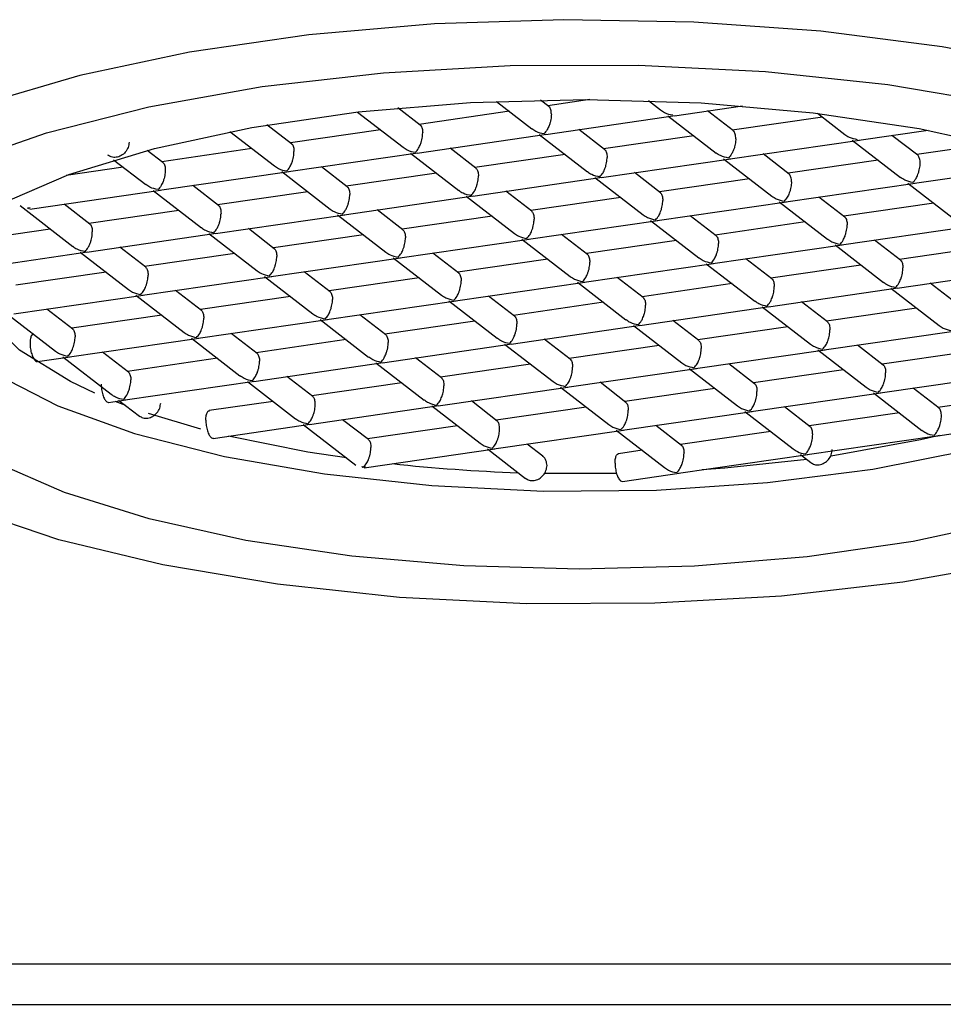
# Model space of a CAD drawing. Header units: millimetres. Extents: x 3631 to 3930, y 1842 to 1907.
# Tile 3 of 7: x 3730 to 3744, y 1852 to 1866. Entities that reach past the tile are written whole.
import ezdxf

# ---------------------------------------------------------------- set-up
doc = ezdxf.new("R2010")
doc.units = ezdxf.units.MM
doc.layers.add('SANINDUSA', color=3, linetype='Continuous')

msp = doc.modelspace()

# ---------------------------------------------------------------- linework, layer by layer
at = {"layer": 'SANINDUSA'}
for p, q in [((3737.183, 1864.868), (3737.686, 1864.478)), ((3737.931, 1864.795), (3737.812, 1864.887)), ((3738.514, 1864.893), (3737.916, 1864.806)), ((3739.349, 1864.878), (3739.521, 1864.745)), ((3735.2, 1864.716), (3735.851, 1864.212)), ((3736.095, 1864.529), (3735.777, 1864.775)), ((3737.366, 1864.726), (3736.081, 1864.54)), ((3739.72, 1864.663), (3740.692, 1864.805)), ((3740.561, 1864.446), (3740.191, 1864.732)), ((3741.759, 1864.699), (3742.151, 1864.396)), ((3737.884, 1864.397), (3739.73, 1864.665)), ((3739.627, 1864.663), (3740.316, 1864.13)), ((3741.831, 1864.644), (3740.546, 1864.457)), ((3733.379, 1864.438), (3734.015, 1863.946)), ((3734.26, 1864.262), (3733.908, 1864.534)), ((3735.53, 1864.46), (3734.245, 1864.274)), ((3738.725, 1864.18), (3738.356, 1864.466)), ((3742.35, 1864.315), (3743.337, 1864.458)), ((3736.049, 1864.131), (3737.895, 1864.399)), ((3737.791, 1864.397), (3738.481, 1863.864)), ((3739.996, 1864.378), (3738.711, 1864.191)), ((3740.514, 1864.049), (3742.36, 1864.316)), ((3742.257, 1864.315), (3742.946, 1863.781)), ((3743.191, 1864.098), (3742.821, 1864.383)), ((3732.425, 1863.996), (3732.201, 1864.169)), ((3733.695, 1864.194), (3732.41, 1864.007)), ((3734.214, 1863.865), (3736.059, 1864.133)), ((3736.89, 1863.914), (3736.521, 1864.199)), ((3744.244, 1864.264), (3743.176, 1864.109)), ((3731.722, 1864.034), (3732.18, 1863.68)), ((3735.956, 1864.131), (3736.645, 1863.597)), ((3738.16, 1864.111), (3736.876, 1863.925)), ((3738.679, 1863.782), (3740.525, 1864.05)), ((3740.421, 1864.048), (3741.111, 1863.515)), ((3741.355, 1863.831), (3740.986, 1864.117)), ((3742.626, 1864.029), (3741.341, 1863.843)), ((3731.86, 1863.927), (3731.046, 1863.809)), ((3732.378, 1863.599), (3734.224, 1863.866)), ((3734.12, 1863.865), (3734.81, 1863.331)), ((3735.055, 1863.648), (3734.685, 1863.933)), ((3739.52, 1863.565), (3739.151, 1863.851)), ((3743.144, 1863.7), (3744.99, 1863.968)), ((3736.325, 1863.845), (3735.04, 1863.659)), ((3736.844, 1863.516), (3738.689, 1863.784)), ((3738.586, 1863.782), (3739.275, 1863.249)), ((3740.79, 1863.763), (3739.506, 1863.576)), ((3730.525, 1863.33), (3732.389, 1863.6)), ((3732.285, 1863.598), (3732.975, 1863.065)), ((3733.219, 1863.381), (3732.85, 1863.667)), ((3734.49, 1863.579), (3733.205, 1863.392)), ((3737.685, 1863.299), (3737.315, 1863.585)), ((3741.309, 1863.434), (3743.155, 1863.701)), ((3743.051, 1863.7), (3743.741, 1863.166)), ((3735.008, 1863.25), (3736.854, 1863.518)), ((3736.75, 1863.516), (3737.44, 1862.982)), ((3738.955, 1863.496), (3737.67, 1863.31)), ((3739.474, 1863.168), (3741.32, 1863.435)), ((3741.216, 1863.434), (3741.905, 1862.9)), ((3742.15, 1863.217), (3741.781, 1863.502)), ((3730.387, 1863.381), (3731.139, 1862.799)), ((3730.492, 1863.347), (3730.53, 1863.353)), ((3730.509, 1863.334), (3730.492, 1863.347)), ((3730.492, 1863.347), (3730.52, 1863.343)), ((3731.384, 1863.115), (3731.015, 1863.401)), ((3732.654, 1863.313), (3731.37, 1863.126)), ((3735.849, 1863.033), (3735.48, 1863.318)), ((3743.42, 1863.414), (3742.136, 1863.228)), ((3733.173, 1862.984), (3735.019, 1863.251)), ((3734.915, 1863.25), (3735.605, 1862.716)), ((3737.12, 1863.23), (3735.835, 1863.044)), ((3737.638, 1862.901), (3739.484, 1863.169)), ((3739.381, 1863.167), (3740.07, 1862.634)), ((3740.315, 1862.95), (3739.945, 1863.236)), ((3741.585, 1863.148), (3740.3, 1862.961)), ((3730.819, 1863.046), (3729.906, 1862.914)), ((3734.014, 1862.766), (3733.645, 1863.052)), ((3742.104, 1862.819), (3743.95, 1863.087)), ((3731.338, 1862.717), (3733.183, 1862.985)), ((3733.08, 1862.983), (3733.769, 1862.45)), ((3735.284, 1862.964), (3734, 1862.778)), ((3735.803, 1862.635), (3737.649, 1862.903)), ((3737.545, 1862.901), (3738.235, 1862.368)), ((3738.479, 1862.684), (3738.11, 1862.97)), ((3739.75, 1862.882), (3738.465, 1862.695)), ((3742.945, 1862.602), (3742.576, 1862.887)), ((3732.179, 1862.5), (3731.809, 1862.786)), ((3740.269, 1862.553), (3742.114, 1862.82)), ((3742.011, 1862.819), (3742.7, 1862.285)), ((3744.215, 1862.799), (3742.93, 1862.613)), ((3729.964, 1862.518), (3731.348, 1862.719)), ((3731.244, 1862.717), (3731.934, 1862.184)), ((3733.449, 1862.698), (3732.164, 1862.511)), ((3733.968, 1862.369), (3735.814, 1862.637)), ((3735.71, 1862.635), (3736.399, 1862.101)), ((3736.644, 1862.418), (3736.275, 1862.703)), ((3737.914, 1862.615), (3736.63, 1862.429)), ((3741.109, 1862.335), (3740.74, 1862.621)), ((3738.433, 1862.286), (3740.279, 1862.554)), ((3740.175, 1862.552), (3740.865, 1862.019)), ((3742.38, 1862.533), (3741.095, 1862.347)), ((3742.899, 1862.204), (3744.744, 1862.472)), ((3731.614, 1862.432), (3730.329, 1862.245)), ((3732.132, 1862.103), (3733.978, 1862.37)), ((3733.874, 1862.369), (3734.564, 1861.835)), ((3734.809, 1862.152), (3734.439, 1862.437)), ((3736.079, 1862.349), (3734.794, 1862.163)), ((3739.274, 1862.069), (3738.905, 1862.355)), ((3732.973, 1861.885), (3732.604, 1862.171)), ((3736.598, 1862.02), (3738.444, 1862.288)), ((3738.34, 1862.286), (3739.029, 1861.753)), ((3740.544, 1862.267), (3739.26, 1862.08)), ((3741.063, 1861.938), (3742.909, 1862.206)), ((3742.805, 1862.204), (3743.495, 1861.67)), ((3743.739, 1861.987), (3743.37, 1862.272)), ((3730.297, 1861.836), (3732.143, 1862.104)), ((3732.039, 1862.102), (3732.729, 1861.569)), ((3734.244, 1862.083), (3732.959, 1861.897)), ((3737.439, 1861.803), (3737.07, 1862.089)), ((3731.138, 1861.619), (3730.769, 1861.905)), ((3734.763, 1861.754), (3736.608, 1862.022)), ((3736.505, 1862.02), (3737.194, 1861.487)), ((3738.709, 1862.001), (3737.424, 1861.814)), ((3739.228, 1861.672), (3741.074, 1861.939)), ((3740.97, 1861.938), (3741.659, 1861.404)), ((3741.904, 1861.721), (3741.535, 1862.006)), ((3743.175, 1861.918), (3741.89, 1861.732)), ((3730.204, 1861.836), (3730.893, 1861.303)), ((3732.408, 1861.817), (3731.124, 1861.63)), ((3732.927, 1861.488), (3734.773, 1861.755)), ((3734.669, 1861.754), (3735.359, 1861.22)), ((3735.603, 1861.537), (3735.234, 1861.822)), ((3736.874, 1861.734), (3735.589, 1861.548)), ((3737.393, 1861.405), (3739.238, 1861.673)), ((3739.135, 1861.671), (3739.824, 1861.138)), ((3740.069, 1861.454), (3739.7, 1861.74)), ((3741.339, 1861.652), (3740.054, 1861.466)), ((3731.092, 1861.222), (3732.938, 1861.489)), ((3732.834, 1861.488), (3733.523, 1860.954)), ((3733.768, 1861.271), (3733.399, 1861.556)), ((3735.038, 1861.468), (3733.754, 1861.282)), ((3738.233, 1861.188), (3737.864, 1861.474)), ((3741.858, 1861.323), (3743.704, 1861.591)), ((3735.557, 1861.139), (3737.403, 1861.407)), ((3737.299, 1861.405), (3737.989, 1860.872)), ((3739.504, 1861.386), (3738.219, 1861.199)), ((3740.023, 1861.057), (3741.868, 1861.324)), ((3741.765, 1861.323), (3742.454, 1860.789)), ((3742.699, 1861.106), (3742.33, 1861.391)), ((3730.635, 1861.155), (3731.102, 1861.223)), ((3730.999, 1861.221), (3731.688, 1860.688)), ((3731.933, 1861.004), (3731.564, 1861.29)), ((3733.203, 1861.202), (3731.918, 1861.015)), ((3736.398, 1860.922), (3736.029, 1861.208)), ((3743.969, 1861.303), (3742.684, 1861.117)), ((3733.722, 1860.873), (3735.568, 1861.141)), ((3735.464, 1861.139), (3736.153, 1860.605)), ((3737.669, 1861.119), (3736.384, 1860.933)), ((3738.187, 1860.79), (3740.033, 1861.058)), ((3739.929, 1861.057), (3740.619, 1860.523)), ((3740.863, 1860.839), (3740.494, 1861.125)), ((3734.563, 1860.656), (3734.194, 1860.941)), ((3742.134, 1861.037), (3740.849, 1860.851)), ((3742.653, 1860.708), (3744.498, 1860.976)), ((3731.887, 1860.607), (3733.732, 1860.874)), ((3733.629, 1860.873), (3734.318, 1860.339)), ((3735.833, 1860.853), (3734.548, 1860.667)), ((3736.352, 1860.524), (3738.198, 1860.792)), ((3738.094, 1860.79), (3738.783, 1860.257)), ((3739.028, 1860.573), (3738.659, 1860.859)), ((3740.299, 1860.771), (3739.014, 1860.584)), ((3743.494, 1860.491), (3743.124, 1860.777)), ((3740.817, 1860.442), (3742.663, 1860.71)), ((3742.559, 1860.708), (3743.249, 1860.174)), ((3731.649, 1860.572), (3731.897, 1860.608)), ((3731.894, 1860.529), (3731.744, 1860.586)), ((3731.793, 1860.606), (3732.089, 1860.378)), ((3733.998, 1860.587), (3733.085, 1860.455)), ((3734.517, 1860.258), (3736.362, 1860.526)), ((3736.259, 1860.524), (3736.948, 1859.991)), ((3737.193, 1860.307), (3736.824, 1860.593)), ((3738.463, 1860.505), (3737.178, 1860.318)), ((3741.658, 1860.225), (3741.289, 1860.51)), ((3744.199, 1860.606), (3743.479, 1860.502)), ((3732.964, 1860.191), (3732.221, 1860.413)), ((3738.982, 1860.176), (3740.828, 1860.443)), ((3740.724, 1860.442), (3741.413, 1859.908)), ((3742.929, 1860.422), (3741.644, 1860.236)), ((3733.142, 1860.059), (3734.527, 1860.26)), ((3734.423, 1860.258), (3735.176, 1859.676)), ((3735.357, 1860.041), (3734.988, 1860.326)), ((3736.628, 1860.238), (3735.343, 1860.052)), ((3739.823, 1859.958), (3739.454, 1860.244)), ((3743.447, 1860.093), (3744.256, 1860.211)), ((3737.147, 1859.909), (3738.992, 1860.177)), ((3738.889, 1860.175), (3739.578, 1859.642)), ((3741.093, 1860.156), (3739.808, 1859.97)), ((3741.612, 1859.827), (3743.458, 1860.095)), ((3737.843, 1859.804), (3737.618, 1859.978)), ((3735.293, 1859.64), (3737.157, 1859.911)), ((3737.053, 1859.909), (3737.598, 1859.488)), ((3739.258, 1859.89), (3738.921, 1859.841)), ((3739.777, 1859.561), (3741.622, 1859.829)), ((3741.519, 1859.827), (3741.666, 1859.713)), ((3735.26, 1859.658), (3735.288, 1859.653)), ((3735.277, 1859.645), (3735.26, 1859.658)), ((3735.288, 1859.653), (3735.277, 1859.645)), ((3735.315, 1859.651), (3735.277, 1859.645)), ((3738.894, 1859.558), (3737.876, 1859.559)), ((3738.978, 1859.445), (3739.787, 1859.562)), ((3727.932, 1852.562), (3748.887, 1852.562)), ((3728.932, 1851.984), (3747.887, 1851.984))]:
    msp.add_line(p, q, dxfattribs=at)
at = {"layer": 'SANINDUSA', "flags": 128}
for points in [[(3746.598, 1864.953), (3745.15, 1865.34), (3743.54, 1865.648), (3741.809, 1865.869), (3739.996, 1865.999), (3738.145, 1866.033), (3736.3, 1865.972), (3734.506, 1865.815), (3732.805, 1865.569), (3731.238, 1865.237), (3729.842, 1864.829), (3728.65, 1864.353), (3727.691, 1863.822), (3726.988, 1863.247), (3726.558, 1862.643), (3726.41, 1862.024)], [(3726.983, 1861.11), (3726.922, 1861.723), (3727.153, 1862.331), (3727.669, 1862.92), (3728.457, 1863.473), (3729.497, 1863.978), (3730.764, 1864.421), (3732.223, 1864.791), (3733.84, 1865.078), (3735.573, 1865.276), (3737.377, 1865.38), (3739.208, 1865.386), (3741.018, 1865.295), (3742.762, 1865.109), (3744.396, 1864.832), (3745.878, 1864.472), (3747.171, 1864.038)], [(3729.233, 1860.212), (3728.704, 1860.736), (3728.44, 1861.282), (3728.448, 1861.835), (3728.727, 1862.381), (3729.271, 1862.903), (3730.064, 1863.389), (3731.085, 1863.824), (3732.305, 1864.196), (3733.692, 1864.497), (3735.208, 1864.717), (3736.81, 1864.85), (3738.457, 1864.893), (3740.102, 1864.845), (3741.701, 1864.706), (3743.211, 1864.482), (3744.589, 1864.177)], [(3731.456, 1860.706), (3731.106, 1860.871), (3730.38, 1861.32), (3729.898, 1861.805), (3729.675, 1862.311), (3729.717, 1862.821), (3730.024, 1863.322), (3730.106, 1863.41)], [(3728.915, 1862.595), (3728.911, 1862.536), (3729.022, 1861.997), (3729.403, 1861.473), (3730.043, 1860.977), (3730.924, 1860.525), (3732.021, 1860.13), (3733.301, 1859.802), (3734.728, 1859.551), (3736.261, 1859.385), (3737.855, 1859.308), (3739.466, 1859.322), (3741.047, 1859.428), (3742.551, 1859.621), (3743.936, 1859.897), (3745.163, 1860.247), (3746.195, 1860.661), (3747.003, 1861.128), (3747.564, 1861.634), (3747.861, 1862.165), (3747.904, 1862.595)], [(3749.837, 1861.976), (3749.897, 1861.363), (3749.666, 1860.755), (3749.15, 1860.166), (3748.362, 1859.613), (3747.322, 1859.108), (3746.056, 1858.665), (3744.596, 1858.295), (3742.979, 1858.007), (3741.247, 1857.809), (3739.442, 1857.706), (3737.612, 1857.7), (3735.801, 1857.791), (3734.057, 1857.977), (3732.423, 1858.253), (3730.941, 1858.613), (3729.648, 1859.047)], [(3744.514, 1858.889), (3743.127, 1858.589), (3741.612, 1858.369), (3740.009, 1858.236), (3738.362, 1858.193), (3736.717, 1858.241), (3735.118, 1858.38), (3733.609, 1858.604), (3732.23, 1858.909), (3731.02, 1859.286), (3730.012, 1859.724), (3729.233, 1860.212)], [(3735.041, 1859.78), (3734.493, 1859.864), (3733.362, 1860.091)], [(3743.5, 1860.101), (3743.228, 1860.038), (3741.955, 1859.805)], [(3741.609, 1859.757), (3740.439, 1859.634), (3740.117, 1859.61)]]:
    msp.add_lwpolyline(points, dxfattribs=at)
at = {"layer": 'SANINDUSA'}
msp.add_arc((3738.343, 1884.11), 24.555, 263.8043, 268.0124, dxfattribs=at)
for points, knots in [([(3737.965, 1864.684), (3737.965, 1864.696), (3737.964, 1864.719), (3737.958, 1864.75), (3737.948, 1864.774), (3737.938, 1864.79), (3737.931, 1864.793), (3737.93, 1864.794)], [0, 0, 0, 0, 0.205134, 0.423423, 0.661007, 0.922646, 1, 1, 1, 1]), ([(3739.522, 1864.746), (3739.541, 1864.732), (3739.594, 1864.694), (3739.657, 1864.682), (3739.696, 1864.674)], [0, 0, 0, 0, 0.361155, 1, 1, 1, 1]), ([(3737.965, 1864.684), (3737.965, 1864.672), (3737.964, 1864.647), (3737.957, 1864.606), (3737.948, 1864.564), (3737.931, 1864.514), (3737.901, 1864.452), (3737.876, 1864.424), (3737.861, 1864.407)], [0, 0, 0, 0, 0.099244, 0.204857, 0.319815, 0.446433, 0.670271, 1, 1, 1, 1]), ([(3736.026, 1864.141), (3736.041, 1864.158), (3736.068, 1864.186), (3736.096, 1864.247), (3736.113, 1864.298), (3736.123, 1864.34), (3736.129, 1864.38), (3736.129, 1864.406), (3736.13, 1864.418)], [0, 0, 0, 0, 0.3296947, 0.5535729, 0.6801642, 0.7951165, 0.9007389, 1, 1, 1, 1]), ([(3736.094, 1864.527), (3736.096, 1864.527), (3736.103, 1864.524), (3736.112, 1864.508), (3736.122, 1864.484), (3736.128, 1864.453), (3736.129, 1864.429), (3736.13, 1864.418)], [0, 0, 0, 0, 0.076581, 0.338463, 0.576221, 0.794681, 1, 1, 1, 1]), ([(3737.687, 1864.48), (3737.706, 1864.466), (3737.759, 1864.428), (3737.821, 1864.415), (3737.861, 1864.407)], [0, 0, 0, 0, 0.361157, 1, 1, 1, 1]), ([(3740.595, 1864.335), (3740.595, 1864.347), (3740.594, 1864.371), (3740.588, 1864.401), (3740.578, 1864.426), (3740.568, 1864.442), (3740.561, 1864.444), (3740.56, 1864.445)], [0, 0, 0, 0, 0.205134, 0.423421, 0.660973, 0.922646, 1, 1, 1, 1]), ([(3731.942, 1864.285), (3731.94, 1864.26), (3731.934, 1864.21), (3731.892, 1864.141), (3731.831, 1864.09), (3731.759, 1864.065), (3731.689, 1864.068), (3731.654, 1864.091), (3731.637, 1864.102)], [0, 0, 0, 0, 0.170653, 0.341306, 0.511954, 0.682607, 0.853257, 1, 1, 1, 1]), ([(3740.595, 1864.335), (3740.595, 1864.323), (3740.594, 1864.298), (3740.588, 1864.257), (3740.578, 1864.215), (3740.562, 1864.165), (3740.531, 1864.104), (3740.506, 1864.076), (3740.491, 1864.059)], [0, 0, 0, 0, 0.099243, 0.204856, 0.319812, 0.446421, 0.670257, 1, 1, 1, 1]), ([(3742.152, 1864.397), (3742.171, 1864.384), (3742.225, 1864.345), (3742.287, 1864.333), (3742.326, 1864.325)], [0, 0, 0, 0, 0.361151, 1, 1, 1, 1]), ([(3734.19, 1863.875), (3734.206, 1863.892), (3734.233, 1863.919), (3734.261, 1863.981), (3734.277, 1864.032), (3734.287, 1864.073), (3734.293, 1864.114), (3734.294, 1864.139), (3734.294, 1864.152)], [0, 0, 0, 0, 0.329693, 0.553572, 0.680164, 0.795116, 0.900736, 1, 1, 1, 1]), ([(3734.259, 1864.261), (3734.261, 1864.26), (3734.268, 1864.258), (3734.277, 1864.242), (3734.287, 1864.218), (3734.293, 1864.187), (3734.294, 1864.163), (3734.294, 1864.152)], [0, 0, 0, 0, 0.0765814, 0.3384634, 0.5762189, 0.7946856, 1, 1, 1, 1]), ([(3735.851, 1864.213), (3735.871, 1864.2), (3735.924, 1864.162), (3735.986, 1864.149), (3736.026, 1864.141)], [0, 0, 0, 0, 0.361155, 1, 1, 1, 1]), ([(3738.724, 1864.179), (3738.726, 1864.178), (3738.733, 1864.176), (3738.742, 1864.16), (3738.752, 1864.135), (3738.758, 1864.105), (3738.759, 1864.081), (3738.76, 1864.069)], [0, 0, 0, 0, 0.076583, 0.338437, 0.57623, 0.794698, 1, 1, 1, 1]), ([(3740.491, 1864.059), (3740.452, 1864.067), (3740.39, 1864.08), (3740.336, 1864.118), (3740.317, 1864.131)], [0, 0, 0, 0, 0.6382708, 1, 1, 1, 1]), ([(3732.424, 1863.995), (3732.425, 1863.994), (3732.432, 1863.992), (3732.442, 1863.976), (3732.452, 1863.951), (3732.458, 1863.921), (3732.459, 1863.897), (3732.459, 1863.885)], [0, 0, 0, 0, 0.076583, 0.338469, 0.576232, 0.794699, 1, 1, 1, 1]), ([(3738.656, 1863.793), (3738.671, 1863.809), (3738.698, 1863.837), (3738.726, 1863.899), (3738.743, 1863.949), (3738.753, 1863.991), (3738.759, 1864.032), (3738.759, 1864.057), (3738.76, 1864.069)], [0, 0, 0, 0, 0.32969, 0.553566, 0.680165, 0.795112, 0.900733, 1, 1, 1, 1]), ([(3743.225, 1863.987), (3743.225, 1863.998), (3743.224, 1864.022), (3743.218, 1864.053), (3743.208, 1864.077), (3743.198, 1864.093), (3743.192, 1864.096), (3743.19, 1864.096)], [0, 0, 0, 0, 0.205127, 0.423406, 0.660981, 0.922646, 1, 1, 1, 1]), ([(3732.459, 1863.885), (3732.459, 1863.873), (3732.458, 1863.848), (3732.451, 1863.807), (3732.442, 1863.765), (3732.425, 1863.715), (3732.395, 1863.653), (3732.37, 1863.625), (3732.355, 1863.609)], [0, 0, 0, 0, 0.0992449, 0.2048575, 0.3198123, 0.4464214, 0.6702573, 1, 1, 1, 1]), ([(3734.016, 1863.947), (3734.035, 1863.933), (3734.088, 1863.895), (3734.151, 1863.883), (3734.19, 1863.875)], [0, 0, 0, 0, 0.36116, 1, 1, 1, 1]), ([(3736.889, 1863.912), (3736.891, 1863.912), (3736.898, 1863.909), (3736.907, 1863.893), (3736.917, 1863.869), (3736.923, 1863.838), (3736.924, 1863.815), (3736.924, 1863.803)], [0, 0, 0, 0, 0.076581, 0.338463, 0.576221, 0.794681, 1, 1, 1, 1]), ([(3738.481, 1863.865), (3738.501, 1863.851), (3738.554, 1863.813), (3738.616, 1863.801), (3738.656, 1863.793)], [0, 0, 0, 0, 0.361156, 1, 1, 1, 1]), ([(3743.121, 1863.71), (3743.137, 1863.727), (3743.163, 1863.755), (3743.191, 1863.816), (3743.208, 1863.867), (3743.218, 1863.909), (3743.224, 1863.949), (3743.225, 1863.975), (3743.225, 1863.987)], [0, 0, 0, 0, 0.329695, 0.553572, 0.680164, 0.795117, 0.900737, 1, 1, 1, 1]), ([(3736.82, 1863.526), (3736.836, 1863.543), (3736.863, 1863.571), (3736.891, 1863.633), (3736.907, 1863.683), (3736.917, 1863.725), (3736.923, 1863.765), (3736.924, 1863.791), (3736.924, 1863.803)], [0, 0, 0, 0, 0.329692, 0.553566, 0.680167, 0.795114, 0.900733, 1, 1, 1, 1]), ([(3741.39, 1863.721), (3741.389, 1863.708), (3741.388, 1863.683), (3741.382, 1863.642), (3741.373, 1863.601), (3741.356, 1863.55), (3741.326, 1863.489), (3741.301, 1863.461), (3741.286, 1863.444)], [0, 0, 0, 0, 0.099245, 0.204858, 0.319812, 0.446421, 0.670257, 1, 1, 1, 1]), ([(3741.39, 1863.721), (3741.389, 1863.732), (3741.389, 1863.756), (3741.383, 1863.787), (3741.373, 1863.811), (3741.363, 1863.827), (3741.356, 1863.829), (3741.355, 1863.83)], [0, 0, 0, 0, 0.205133, 0.423389, 0.660974, 0.922647, 1, 1, 1, 1]), ([(3743.121, 1863.71), (3743.082, 1863.718), (3743.02, 1863.731), (3742.966, 1863.769), (3742.947, 1863.783)], [0, 0, 0, 0, 0.638264, 1, 1, 1, 1]), ([(3732.355, 1863.609), (3732.315, 1863.617), (3732.254, 1863.63), (3732.2, 1863.667), (3732.181, 1863.681)], [0, 0, 0, 0, 0.638269, 1, 1, 1, 1]), ([(3735.054, 1863.646), (3735.055, 1863.646), (3735.062, 1863.643), (3735.072, 1863.627), (3735.082, 1863.603), (3735.088, 1863.572), (3735.089, 1863.548), (3735.089, 1863.537)], [0, 0, 0, 0, 0.076581, 0.338463, 0.576219, 0.794685, 1, 1, 1, 1]), ([(3736.646, 1863.599), (3736.665, 1863.585), (3736.719, 1863.547), (3736.781, 1863.534), (3736.82, 1863.526)], [0, 0, 0, 0, 0.361155, 1, 1, 1, 1]), ([(3734.985, 1863.26), (3735.001, 1863.277), (3735.027, 1863.305), (3735.055, 1863.366), (3735.072, 1863.417), (3735.082, 1863.458), (3735.088, 1863.499), (3735.089, 1863.524), (3735.089, 1863.537)], [0, 0, 0, 0, 0.329693, 0.553571, 0.680161, 0.795114, 0.900736, 1, 1, 1, 1]), ([(3739.45, 1863.178), (3739.466, 1863.194), (3739.493, 1863.222), (3739.521, 1863.284), (3739.537, 1863.334), (3739.547, 1863.376), (3739.553, 1863.417), (3739.554, 1863.442), (3739.554, 1863.454)], [0, 0, 0, 0, 0.32969, 0.553566, 0.680167, 0.795114, 0.900733, 1, 1, 1, 1]), ([(3739.519, 1863.564), (3739.521, 1863.563), (3739.528, 1863.561), (3739.537, 1863.545), (3739.547, 1863.52), (3739.553, 1863.49), (3739.554, 1863.466), (3739.554, 1863.454)], [0, 0, 0, 0, 0.076583, 0.338435, 0.576228, 0.794695, 1, 1, 1, 1]), ([(3741.111, 1863.516), (3741.131, 1863.502), (3741.184, 1863.464), (3741.246, 1863.452), (3741.286, 1863.444)], [0, 0, 0, 0, 0.361161, 1, 1, 1, 1]), ([(3733.218, 1863.38), (3733.22, 1863.379), (3733.227, 1863.377), (3733.236, 1863.361), (3733.246, 1863.336), (3733.252, 1863.306), (3733.253, 1863.282), (3733.254, 1863.27)], [0, 0, 0, 0, 0.076583, 0.338467, 0.576229, 0.794695, 1, 1, 1, 1]), ([(3734.811, 1863.332), (3734.83, 1863.319), (3734.883, 1863.281), (3734.945, 1863.268), (3734.985, 1863.26)], [0, 0, 0, 0, 0.361162, 1, 1, 1, 1]), ([(3737.684, 1863.298), (3737.685, 1863.297), (3737.693, 1863.295), (3737.702, 1863.279), (3737.712, 1863.254), (3737.718, 1863.224), (3737.719, 1863.2), (3737.719, 1863.188)], [0, 0, 0, 0, 0.076581, 0.338465, 0.57622, 0.794685, 1, 1, 1, 1]), ([(3733.15, 1862.994), (3733.165, 1863.011), (3733.192, 1863.038), (3733.22, 1863.1), (3733.237, 1863.15), (3733.247, 1863.192), (3733.253, 1863.233), (3733.253, 1863.258), (3733.254, 1863.27)], [0, 0, 0, 0, 0.3297037, 0.5535783, 0.6801697, 0.7951154, 0.9007336, 1, 1, 1, 1]), ([(3737.615, 1862.912), (3737.631, 1862.928), (3737.657, 1862.956), (3737.685, 1863.018), (3737.702, 1863.068), (3737.712, 1863.11), (3737.718, 1863.151), (3737.719, 1863.176), (3737.719, 1863.188)], [0, 0, 0, 0, 0.329692, 0.553566, 0.680165, 0.795111, 0.900733, 1, 1, 1, 1]), ([(3739.276, 1863.25), (3739.295, 1863.236), (3739.349, 1863.198), (3739.411, 1863.186), (3739.45, 1863.178)], [0, 0, 0, 0, 0.361155, 1, 1, 1, 1]), ([(3742.149, 1863.215), (3742.151, 1863.215), (3742.158, 1863.212), (3742.167, 1863.196), (3742.177, 1863.172), (3742.183, 1863.141), (3742.184, 1863.117), (3742.184, 1863.106)], [0, 0, 0, 0, 0.076583, 0.338467, 0.576229, 0.794696, 1, 1, 1, 1]), ([(3731.383, 1863.114), (3731.385, 1863.113), (3731.392, 1863.111), (3731.401, 1863.095), (3731.411, 1863.07), (3731.417, 1863.04), (3731.418, 1863.016), (3731.418, 1863.004)], [0, 0, 0, 0, 0.076583, 0.338438, 0.576228, 0.794699, 1, 1, 1, 1]), ([(3732.975, 1863.066), (3732.995, 1863.052), (3733.048, 1863.014), (3733.11, 1863.002), (3733.15, 1862.994)], [0, 0, 0, 0, 0.361159, 1, 1, 1, 1]), ([(3735.848, 1863.031), (3735.85, 1863.031), (3735.857, 1863.028), (3735.866, 1863.012), (3735.876, 1862.988), (3735.882, 1862.957), (3735.883, 1862.933), (3735.884, 1862.922)], [0, 0, 0, 0, 0.0765813, 0.3384609, 0.5762188, 0.7946814, 1, 1, 1, 1]), ([(3742.08, 1862.829), (3742.096, 1862.846), (3742.123, 1862.874), (3742.151, 1862.935), (3742.167, 1862.986), (3742.177, 1863.027), (3742.183, 1863.068), (3742.184, 1863.093), (3742.184, 1863.106)], [0, 0, 0, 0, 0.329704, 0.55358, 0.68017, 0.795116, 0.900734, 1, 1, 1, 1]), ([(3731.314, 1862.728), (3731.33, 1862.744), (3731.357, 1862.772), (3731.385, 1862.834), (3731.401, 1862.884), (3731.411, 1862.926), (3731.417, 1862.967), (3731.418, 1862.992), (3731.418, 1863.004)], [0, 0, 0, 0, 0.329704, 0.553579, 0.680177, 0.795125, 0.900741, 1, 1, 1, 1]), ([(3735.78, 1862.645), (3735.795, 1862.662), (3735.822, 1862.69), (3735.85, 1862.751), (3735.867, 1862.802), (3735.877, 1862.844), (3735.883, 1862.884), (3735.883, 1862.91), (3735.884, 1862.922)], [0, 0, 0, 0, 0.329693, 0.553574, 0.680164, 0.795116, 0.900736, 1, 1, 1, 1]), ([(3737.441, 1862.984), (3737.46, 1862.97), (3737.513, 1862.932), (3737.575, 1862.919), (3737.615, 1862.912)], [0, 0, 0, 0, 0.361157, 1, 1, 1, 1]), ([(3740.314, 1862.949), (3740.315, 1862.948), (3740.323, 1862.946), (3740.332, 1862.93), (3740.342, 1862.905), (3740.348, 1862.875), (3740.349, 1862.851), (3740.349, 1862.839)], [0, 0, 0, 0, 0.076583, 0.338438, 0.576228, 0.794699, 1, 1, 1, 1]), ([(3741.906, 1862.901), (3741.925, 1862.888), (3741.979, 1862.85), (3742.041, 1862.837), (3742.08, 1862.829)], [0, 0, 0, 0, 0.361151, 1, 1, 1, 1]), ([(3731.14, 1862.8), (3731.159, 1862.786), (3731.213, 1862.748), (3731.275, 1862.736), (3731.314, 1862.728)], [0, 0, 0, 0, 0.361157, 1, 1, 1, 1]), ([(3734.013, 1862.765), (3734.015, 1862.765), (3734.022, 1862.762), (3734.031, 1862.746), (3734.041, 1862.722), (3734.047, 1862.691), (3734.048, 1862.667), (3734.048, 1862.656)], [0, 0, 0, 0, 0.0765813, 0.3384632, 0.5762186, 0.7946851, 1, 1, 1, 1]), ([(3740.245, 1862.563), (3740.261, 1862.579), (3740.287, 1862.607), (3740.315, 1862.669), (3740.332, 1862.719), (3740.342, 1862.761), (3740.348, 1862.802), (3740.349, 1862.827), (3740.349, 1862.839)], [0, 0, 0, 0, 0.3297037, 0.5535782, 0.6801697, 0.795113, 0.9007336, 1, 1, 1, 1]), ([(3733.944, 1862.379), (3733.96, 1862.396), (3733.987, 1862.424), (3734.015, 1862.485), (3734.031, 1862.536), (3734.041, 1862.577), (3734.047, 1862.618), (3734.048, 1862.643), (3734.048, 1862.656)], [0, 0, 0, 0, 0.329704, 0.553578, 0.68017, 0.79512, 0.900738, 1, 1, 1, 1]), ([(3735.605, 1862.718), (3735.625, 1862.704), (3735.678, 1862.666), (3735.74, 1862.653), (3735.78, 1862.645)], [0, 0, 0, 0, 0.36116, 1, 1, 1, 1]), ([(3738.479, 1862.683), (3738.48, 1862.682), (3738.487, 1862.68), (3738.496, 1862.664), (3738.506, 1862.639), (3738.512, 1862.609), (3738.513, 1862.585), (3738.514, 1862.573)], [0, 0, 0, 0, 0.07658, 0.338433, 0.576228, 0.794694, 1, 1, 1, 1]), ([(3740.071, 1862.635), (3740.09, 1862.621), (3740.143, 1862.583), (3740.205, 1862.571), (3740.245, 1862.563)], [0, 0, 0, 0, 0.361157, 1, 1, 1, 1]), ([(3742.944, 1862.6), (3742.945, 1862.6), (3742.953, 1862.597), (3742.962, 1862.581), (3742.972, 1862.557), (3742.978, 1862.526), (3742.979, 1862.502), (3742.979, 1862.491)], [0, 0, 0, 0, 0.0765814, 0.3384634, 0.5762189, 0.7946856, 1, 1, 1, 1]), ([(3732.178, 1862.499), (3732.179, 1862.498), (3732.187, 1862.496), (3732.196, 1862.48), (3732.206, 1862.455), (3732.212, 1862.425), (3732.213, 1862.401), (3732.213, 1862.389)], [0, 0, 0, 0, 0.076583, 0.338437, 0.57623, 0.794698, 1, 1, 1, 1]), ([(3733.77, 1862.451), (3733.789, 1862.438), (3733.843, 1862.399), (3733.905, 1862.387), (3733.944, 1862.379)], [0, 0, 0, 0, 0.361153, 1, 1, 1, 1]), ([(3738.41, 1862.297), (3738.425, 1862.313), (3738.452, 1862.341), (3738.48, 1862.403), (3738.497, 1862.453), (3738.507, 1862.495), (3738.513, 1862.536), (3738.513, 1862.561), (3738.514, 1862.573)], [0, 0, 0, 0, 0.329692, 0.553568, 0.680167, 0.795114, 0.900736, 1, 1, 1, 1]), ([(3742.875, 1862.214), (3742.891, 1862.231), (3742.917, 1862.259), (3742.945, 1862.32), (3742.962, 1862.371), (3742.972, 1862.413), (3742.978, 1862.453), (3742.979, 1862.479), (3742.979, 1862.491)], [0, 0, 0, 0, 0.3297037, 0.5535783, 0.6801698, 0.7951204, 0.900738, 1, 1, 1, 1]), ([(3732.109, 1862.113), (3732.125, 1862.129), (3732.151, 1862.157), (3732.179, 1862.219), (3732.196, 1862.269), (3732.206, 1862.311), (3732.212, 1862.352), (3732.213, 1862.377), (3732.213, 1862.389)], [0, 0, 0, 0, 0.329702, 0.553577, 0.680172, 0.795127, 0.900741, 1, 1, 1, 1]), ([(3736.574, 1862.03), (3736.59, 1862.047), (3736.617, 1862.075), (3736.645, 1862.137), (3736.661, 1862.187), (3736.671, 1862.229), (3736.677, 1862.27), (3736.678, 1862.295), (3736.678, 1862.307)], [0, 0, 0, 0, 0.329692, 0.553569, 0.68016, 0.795113, 0.900733, 1, 1, 1, 1]), ([(3736.643, 1862.416), (3736.645, 1862.416), (3736.652, 1862.413), (3736.661, 1862.397), (3736.671, 1862.373), (3736.677, 1862.342), (3736.678, 1862.319), (3736.678, 1862.307)], [0, 0, 0, 0, 0.0765814, 0.3384634, 0.5762189, 0.7946856, 1, 1, 1, 1]), ([(3738.235, 1862.369), (3738.255, 1862.355), (3738.308, 1862.317), (3738.37, 1862.305), (3738.41, 1862.297)], [0, 0, 0, 0, 0.361155, 1, 1, 1, 1]), ([(3741.109, 1862.334), (3741.11, 1862.334), (3741.117, 1862.331), (3741.127, 1862.315), (3741.136, 1862.291), (3741.143, 1862.26), (3741.143, 1862.236), (3741.144, 1862.225)], [0, 0, 0, 0, 0.076583, 0.338437, 0.57623, 0.794698, 1, 1, 1, 1]), ([(3731.935, 1862.185), (3731.954, 1862.171), (3732.007, 1862.133), (3732.069, 1862.121), (3732.109, 1862.113)], [0, 0, 0, 0, 0.361155, 1, 1, 1, 1]), ([(3741.04, 1861.948), (3741.056, 1861.965), (3741.082, 1861.992), (3741.11, 1862.054), (3741.127, 1862.105), (3741.137, 1862.146), (3741.143, 1862.187), (3741.143, 1862.212), (3741.144, 1862.225)], [0, 0, 0, 0, 0.329704, 0.553578, 0.680167, 0.795113, 0.900734, 1, 1, 1, 1]), ([(3742.701, 1862.287), (3742.72, 1862.273), (3742.773, 1862.235), (3742.835, 1862.222), (3742.875, 1862.214)], [0, 0, 0, 0, 0.361151, 1, 1, 1, 1]), ([(3734.739, 1861.764), (3734.755, 1861.781), (3734.781, 1861.809), (3734.809, 1861.87), (3734.826, 1861.921), (3734.836, 1861.963), (3734.842, 1862.003), (3734.843, 1862.029), (3734.843, 1862.041)], [0, 0, 0, 0, 0.329693, 0.553571, 0.680162, 0.795115, 0.900736, 1, 1, 1, 1]), ([(3734.808, 1862.15), (3734.809, 1862.15), (3734.817, 1862.147), (3734.826, 1862.131), (3734.836, 1862.107), (3734.842, 1862.076), (3734.843, 1862.052), (3734.843, 1862.041)], [0, 0, 0, 0, 0.076582, 0.338462, 0.576221, 0.794685, 1, 1, 1, 1]), ([(3736.4, 1862.103), (3736.419, 1862.089), (3736.473, 1862.051), (3736.535, 1862.038), (3736.574, 1862.03)], [0, 0, 0, 0, 0.36116, 1, 1, 1, 1]), ([(3739.273, 1862.068), (3739.275, 1862.067), (3739.282, 1862.065), (3739.291, 1862.049), (3739.301, 1862.024), (3739.307, 1861.994), (3739.308, 1861.97), (3739.308, 1861.958)], [0, 0, 0, 0, 0.07658, 0.338433, 0.576228, 0.794694, 1, 1, 1, 1]), ([(3732.973, 1861.884), (3732.974, 1861.883), (3732.981, 1861.881), (3732.99, 1861.865), (3733, 1861.841), (3733.006, 1861.81), (3733.007, 1861.786), (3733.008, 1861.775)], [0, 0, 0, 0, 0.0765826, 0.3384694, 0.5762293, 0.7946955, 1, 1, 1, 1]), ([(3739.204, 1861.682), (3739.22, 1861.698), (3739.247, 1861.726), (3739.275, 1861.788), (3739.292, 1861.838), (3739.301, 1861.88), (3739.307, 1861.921), (3739.308, 1861.946), (3739.308, 1861.958)], [0, 0, 0, 0, 0.329692, 0.553566, 0.680167, 0.795114, 0.900733, 1, 1, 1, 1]), ([(3740.866, 1862.02), (3740.885, 1862.007), (3740.938, 1861.968), (3741, 1861.956), (3741.04, 1861.948)], [0, 0, 0, 0, 0.361157, 1, 1, 1, 1]), ([(3732.904, 1861.498), (3732.919, 1861.515), (3732.946, 1861.542), (3732.974, 1861.604), (3732.991, 1861.655), (3733.001, 1861.696), (3733.007, 1861.737), (3733.007, 1861.762), (3733.008, 1861.775)], [0, 0, 0, 0, 0.329703, 0.553576, 0.680174, 0.795126, 0.900743, 1, 1, 1, 1]), ([(3734.565, 1861.836), (3734.584, 1861.823), (3734.637, 1861.785), (3734.699, 1861.772), (3734.739, 1861.764)], [0, 0, 0, 0, 0.361157, 1, 1, 1, 1]), ([(3737.438, 1861.802), (3737.439, 1861.801), (3737.447, 1861.799), (3737.456, 1861.783), (3737.466, 1861.758), (3737.472, 1861.728), (3737.473, 1861.704), (3737.473, 1861.692)], [0, 0, 0, 0, 0.076581, 0.338463, 0.576219, 0.794685, 1, 1, 1, 1]), ([(3739.03, 1861.754), (3739.049, 1861.74), (3739.103, 1861.702), (3739.165, 1861.69), (3739.204, 1861.682)], [0, 0, 0, 0, 0.361155, 1, 1, 1, 1]), ([(3731.137, 1861.618), (3731.139, 1861.617), (3731.146, 1861.615), (3731.155, 1861.599), (3731.165, 1861.574), (3731.171, 1861.544), (3731.172, 1861.52), (3731.172, 1861.508)], [0, 0, 0, 0, 0.076582, 0.338435, 0.576228, 0.794698, 1, 1, 1, 1]), ([(3737.369, 1861.416), (3737.385, 1861.432), (3737.411, 1861.46), (3737.439, 1861.522), (3737.456, 1861.572), (3737.466, 1861.614), (3737.472, 1861.655), (3737.473, 1861.68), (3737.473, 1861.692)], [0, 0, 0, 0, 0.32969, 0.553567, 0.680164, 0.795112, 0.900733, 1, 1, 1, 1]), ([(3741.834, 1861.333), (3741.85, 1861.35), (3741.877, 1861.378), (3741.905, 1861.439), (3741.922, 1861.49), (3741.931, 1861.532), (3741.937, 1861.572), (3741.938, 1861.598), (3741.938, 1861.61)], [0, 0, 0, 0, 0.3297038, 0.5535802, 0.6801696, 0.7951153, 0.9007336, 1, 1, 1, 1]), ([(3741.903, 1861.719), (3741.905, 1861.719), (3741.912, 1861.716), (3741.921, 1861.7), (3741.931, 1861.676), (3741.937, 1861.645), (3741.938, 1861.621), (3741.938, 1861.61)], [0, 0, 0, 0, 0.0765826, 0.3384694, 0.5762293, 0.7946955, 1, 1, 1, 1]), ([(3743.496, 1861.672), (3743.515, 1861.658), (3743.568, 1861.62), (3743.63, 1861.607), (3743.67, 1861.599)], [0, 0, 0, 0, 0.36116, 1, 1, 1, 1]), ([(3730.581, 1861.551), (3730.58, 1861.551), (3730.569, 1861.554), (3730.552, 1861.533), (3730.534, 1861.487), (3730.531, 1861.439), (3730.53, 1861.415)], [0, 0, 0, 0, 0.0189739, 0.3460038, 0.6729919, 1, 1, 1, 1]), ([(3731.068, 1861.232), (3731.084, 1861.248), (3731.111, 1861.276), (3731.139, 1861.338), (3731.155, 1861.388), (3731.165, 1861.43), (3731.171, 1861.471), (3731.172, 1861.496), (3731.172, 1861.508)], [0, 0, 0, 0, 0.329692, 0.553568, 0.680165, 0.795111, 0.900733, 1, 1, 1, 1]), ([(3732.729, 1861.57), (3732.749, 1861.556), (3732.802, 1861.518), (3732.864, 1861.506), (3732.904, 1861.498)], [0, 0, 0, 0, 0.361159, 1, 1, 1, 1]), ([(3735.603, 1861.535), (3735.604, 1861.535), (3735.611, 1861.532), (3735.621, 1861.516), (3735.63, 1861.492), (3735.637, 1861.461), (3735.637, 1861.437), (3735.638, 1861.426)], [0, 0, 0, 0, 0.076581, 0.338461, 0.576219, 0.794681, 1, 1, 1, 1]), ([(3737.195, 1861.488), (3737.214, 1861.474), (3737.267, 1861.436), (3737.329, 1861.424), (3737.369, 1861.416)], [0, 0, 0, 0, 0.361162, 1, 1, 1, 1]), ([(3730.53, 1861.415), (3730.531, 1861.39), (3730.534, 1861.338), (3730.552, 1861.261), (3730.578, 1861.2), (3730.609, 1861.159), (3730.629, 1861.157), (3730.638, 1861.157)], [0, 0, 0, 0, 0.20235, 0.404701, 0.607047, 0.809402, 1, 1, 1, 1]), ([(3735.534, 1861.149), (3735.55, 1861.166), (3735.576, 1861.194), (3735.604, 1861.256), (3735.621, 1861.306), (3735.631, 1861.348), (3735.637, 1861.388), (3735.637, 1861.414), (3735.638, 1861.426)], [0, 0, 0, 0, 0.329693, 0.553573, 0.680164, 0.795117, 0.900736, 1, 1, 1, 1]), ([(3739.999, 1861.067), (3740.015, 1861.084), (3740.041, 1861.111), (3740.069, 1861.173), (3740.086, 1861.224), (3740.096, 1861.265), (3740.102, 1861.306), (3740.103, 1861.331), (3740.103, 1861.344)], [0, 0, 0, 0, 0.329705, 0.553578, 0.680167, 0.795113, 0.900734, 1, 1, 1, 1]), ([(3740.068, 1861.453), (3740.07, 1861.452), (3740.077, 1861.45), (3740.086, 1861.434), (3740.096, 1861.41), (3740.102, 1861.379), (3740.103, 1861.355), (3740.103, 1861.344)], [0, 0, 0, 0, 0.07658, 0.338435, 0.576228, 0.794698, 1, 1, 1, 1]), ([(3741.66, 1861.405), (3741.679, 1861.392), (3741.733, 1861.354), (3741.795, 1861.341), (3741.834, 1861.333)], [0, 0, 0, 0, 0.361159, 1, 1, 1, 1]), ([(3730.894, 1861.304), (3730.913, 1861.29), (3730.967, 1861.252), (3731.029, 1861.24), (3731.068, 1861.232)], [0, 0, 0, 0, 0.361157, 1, 1, 1, 1]), ([(3733.767, 1861.269), (3733.769, 1861.269), (3733.776, 1861.266), (3733.785, 1861.25), (3733.795, 1861.226), (3733.801, 1861.195), (3733.802, 1861.171), (3733.802, 1861.16)], [0, 0, 0, 0, 0.076583, 0.338472, 0.576229, 0.7947, 1, 1, 1, 1]), ([(3735.36, 1861.222), (3735.379, 1861.208), (3735.432, 1861.17), (3735.494, 1861.157), (3735.534, 1861.149)], [0, 0, 0, 0, 0.361155, 1, 1, 1, 1]), ([(3738.233, 1861.187), (3738.234, 1861.186), (3738.241, 1861.184), (3738.251, 1861.168), (3738.26, 1861.143), (3738.267, 1861.113), (3738.267, 1861.089), (3738.268, 1861.077)], [0, 0, 0, 0, 0.076581, 0.338459, 0.576247, 0.794683, 1, 1, 1, 1]), ([(3733.698, 1860.883), (3733.714, 1860.9), (3733.741, 1860.928), (3733.769, 1860.989), (3733.786, 1861.04), (3733.795, 1861.081), (3733.801, 1861.122), (3733.802, 1861.147), (3733.802, 1861.16)], [0, 0, 0, 0, 0.3297026, 0.5535764, 0.6801737, 0.7951262, 0.9007411, 1, 1, 1, 1]), ([(3738.164, 1860.801), (3738.18, 1860.817), (3738.206, 1860.845), (3738.234, 1860.907), (3738.251, 1860.957), (3738.261, 1860.999), (3738.267, 1861.04), (3738.267, 1861.065), (3738.268, 1861.077)], [0, 0, 0, 0, 0.3296904, 0.5535685, 0.6801674, 0.795114, 0.9007354, 1, 1, 1, 1]), ([(3739.825, 1861.139), (3739.844, 1861.125), (3739.897, 1861.087), (3739.959, 1861.075), (3739.999, 1861.067)], [0, 0, 0, 0, 0.361157, 1, 1, 1, 1]), ([(3742.698, 1861.104), (3742.7, 1861.104), (3742.707, 1861.101), (3742.716, 1861.085), (3742.726, 1861.061), (3742.732, 1861.03), (3742.733, 1861.006), (3742.733, 1860.995)], [0, 0, 0, 0, 0.076581, 0.338466, 0.576219, 0.794685, 1, 1, 1, 1]), ([(3731.932, 1861.003), (3731.933, 1861.002), (3731.941, 1861), (3731.95, 1860.984), (3731.96, 1860.959), (3731.966, 1860.929), (3731.967, 1860.905), (3731.967, 1860.893)], [0, 0, 0, 0, 0.076583, 0.338433, 0.576228, 0.794695, 1, 1, 1, 1]), ([(3733.524, 1860.955), (3733.543, 1860.942), (3733.597, 1860.903), (3733.659, 1860.891), (3733.698, 1860.883)], [0, 0, 0, 0, 0.361153, 1, 1, 1, 1]), ([(3736.397, 1860.921), (3736.399, 1860.92), (3736.406, 1860.917), (3736.415, 1860.902), (3736.425, 1860.877), (3736.431, 1860.846), (3736.432, 1860.823), (3736.432, 1860.811)], [0, 0, 0, 0, 0.0765813, 0.3384632, 0.5762186, 0.7946851, 1, 1, 1, 1]), ([(3742.629, 1860.718), (3742.645, 1860.735), (3742.671, 1860.763), (3742.699, 1860.824), (3742.716, 1860.875), (3742.726, 1860.917), (3742.732, 1860.957), (3742.733, 1860.983), (3742.733, 1860.995)], [0, 0, 0, 0, 0.329704, 0.553578, 0.68017, 0.79512, 0.900738, 1, 1, 1, 1]), ([(3731.544, 1860.832), (3731.545, 1860.806), (3731.547, 1860.755), (3731.566, 1860.678), (3731.592, 1860.617), (3731.623, 1860.576), (3731.642, 1860.574), (3731.652, 1860.573)], [0, 0, 0, 0, 0.20235, 0.404701, 0.607045, 0.809403, 1, 1, 1, 1]), ([(3731.863, 1860.617), (3731.879, 1860.633), (3731.905, 1860.661), (3731.933, 1860.723), (3731.95, 1860.773), (3731.96, 1860.815), (3731.966, 1860.856), (3731.967, 1860.881), (3731.967, 1860.893)], [0, 0, 0, 0, 0.329705, 0.553581, 0.680169, 0.795115, 0.900736, 1, 1, 1, 1]), ([(3736.328, 1860.534), (3736.344, 1860.551), (3736.371, 1860.579), (3736.399, 1860.641), (3736.416, 1860.691), (3736.425, 1860.733), (3736.431, 1860.774), (3736.432, 1860.799), (3736.432, 1860.811)], [0, 0, 0, 0, 0.329693, 0.553571, 0.680165, 0.795117, 0.900736, 1, 1, 1, 1]), ([(3737.99, 1860.873), (3738.009, 1860.859), (3738.062, 1860.821), (3738.124, 1860.809), (3738.164, 1860.801)], [0, 0, 0, 0, 0.36116, 1, 1, 1, 1]), ([(3740.863, 1860.838), (3740.864, 1860.838), (3740.871, 1860.835), (3740.881, 1860.819), (3740.89, 1860.795), (3740.897, 1860.764), (3740.897, 1860.74), (3740.898, 1860.729)], [0, 0, 0, 0, 0.07658, 0.338434, 0.576231, 0.794698, 1, 1, 1, 1]), ([(3742.455, 1860.791), (3742.474, 1860.777), (3742.527, 1860.739), (3742.589, 1860.726), (3742.629, 1860.718)], [0, 0, 0, 0, 0.361153, 1, 1, 1, 1]), ([(3731.689, 1860.689), (3731.708, 1860.675), (3731.761, 1860.637), (3731.823, 1860.625), (3731.863, 1860.617)], [0, 0, 0, 0, 0.361155, 1, 1, 1, 1]), ([(3734.597, 1860.545), (3734.597, 1860.556), (3734.596, 1860.58), (3734.59, 1860.611), (3734.58, 1860.635), (3734.57, 1860.651), (3734.564, 1860.654), (3734.562, 1860.654)], [0, 0, 0, 0, 0.205115, 0.423397, 0.660976, 0.922648, 1, 1, 1, 1]), ([(3740.794, 1860.452), (3740.81, 1860.469), (3740.836, 1860.497), (3740.864, 1860.558), (3740.881, 1860.609), (3740.891, 1860.65), (3740.897, 1860.691), (3740.897, 1860.716), (3740.898, 1860.729)], [0, 0, 0, 0, 0.329705, 0.553579, 0.680168, 0.795113, 0.900734, 1, 1, 1, 1]), ([(3732.088, 1860.381), (3732.105, 1860.37), (3732.14, 1860.346), (3732.21, 1860.344), (3732.282, 1860.369), (3732.342, 1860.42), (3732.385, 1860.489), (3732.39, 1860.539), (3732.393, 1860.564)], [0, 0, 0, 0, 0.146744, 0.317392, 0.488046, 0.658696, 0.829349, 1, 1, 1, 1]), ([(3734.493, 1860.268), (3734.509, 1860.285), (3734.535, 1860.313), (3734.563, 1860.374), (3734.58, 1860.425), (3734.59, 1860.467), (3734.596, 1860.507), (3734.597, 1860.533), (3734.597, 1860.545)], [0, 0, 0, 0, 0.329695, 0.553572, 0.680169, 0.795126, 0.900743, 1, 1, 1, 1]), ([(3736.154, 1860.607), (3736.173, 1860.593), (3736.227, 1860.555), (3736.289, 1860.542), (3736.328, 1860.534)], [0, 0, 0, 0, 0.361155, 1, 1, 1, 1]), ([(3739.027, 1860.572), (3739.029, 1860.571), (3739.036, 1860.569), (3739.045, 1860.553), (3739.055, 1860.528), (3739.061, 1860.498), (3739.062, 1860.474), (3739.062, 1860.462)], [0, 0, 0, 0, 0.076583, 0.338433, 0.576228, 0.794699, 1, 1, 1, 1]), ([(3740.62, 1860.524), (3740.639, 1860.511), (3740.692, 1860.472), (3740.754, 1860.46), (3740.794, 1860.452)], [0, 0, 0, 0, 0.361155, 1, 1, 1, 1]), ([(3743.528, 1860.38), (3743.528, 1860.392), (3743.527, 1860.415), (3743.521, 1860.446), (3743.511, 1860.471), (3743.501, 1860.487), (3743.494, 1860.489), (3743.493, 1860.49)], [0, 0, 0, 0, 0.2051229, 0.423403, 0.6609822, 0.9226487, 1, 1, 1, 1]), ([(3733.037, 1860.319), (3733.038, 1860.342), (3733.041, 1860.39), (3733.059, 1860.436), (3733.077, 1860.458), (3733.087, 1860.454), (3733.088, 1860.454)], [0, 0, 0, 0, 0.326997, 0.654003, 0.980998, 1, 1, 1, 1]), ([(3734.319, 1860.34), (3734.338, 1860.327), (3734.391, 1860.289), (3734.453, 1860.276), (3734.493, 1860.268)], [0, 0, 0, 0, 0.361156, 1, 1, 1, 1]), ([(3738.958, 1860.186), (3738.974, 1860.202), (3739.001, 1860.23), (3739.029, 1860.292), (3739.046, 1860.342), (3739.055, 1860.384), (3739.061, 1860.425), (3739.062, 1860.45), (3739.062, 1860.462)], [0, 0, 0, 0, 0.32969, 0.553567, 0.680168, 0.795114, 0.900733, 1, 1, 1, 1]), ([(3743.424, 1860.103), (3743.44, 1860.12), (3743.466, 1860.148), (3743.494, 1860.21), (3743.511, 1860.26), (3743.521, 1860.302), (3743.527, 1860.343), (3743.528, 1860.368), (3743.528, 1860.38)], [0, 0, 0, 0, 0.329694, 0.553571, 0.680162, 0.795114, 0.900736, 1, 1, 1, 1]), ([(3733.037, 1860.319), (3733.038, 1860.293), (3733.041, 1860.242), (3733.059, 1860.165), (3733.085, 1860.103), (3733.116, 1860.063), (3733.136, 1860.061), (3733.145, 1860.06)], [0, 0, 0, 0, 0.20235, 0.404701, 0.607047, 0.809403, 1, 1, 1, 1]), ([(3737.227, 1860.196), (3737.227, 1860.208), (3737.226, 1860.232), (3737.22, 1860.262), (3737.21, 1860.287), (3737.2, 1860.303), (3737.194, 1860.305), (3737.192, 1860.306)], [0, 0, 0, 0, 0.205127, 0.423404, 0.660984, 0.922649, 1, 1, 1, 1]), ([(3738.784, 1860.258), (3738.803, 1860.244), (3738.857, 1860.206), (3738.919, 1860.194), (3738.958, 1860.186)], [0, 0, 0, 0, 0.361155, 1, 1, 1, 1]), ([(3741.693, 1860.114), (3741.692, 1860.125), (3741.691, 1860.149), (3741.685, 1860.18), (3741.676, 1860.204), (3741.666, 1860.22), (3741.659, 1860.223), (3741.657, 1860.223)], [0, 0, 0, 0, 0.205132, 0.423391, 0.660973, 0.922647, 1, 1, 1, 1]), ([(3737.123, 1859.92), (3737.139, 1859.936), (3737.165, 1859.964), (3737.193, 1860.026), (3737.21, 1860.076), (3737.22, 1860.118), (3737.226, 1860.159), (3737.227, 1860.184), (3737.227, 1860.196)], [0, 0, 0, 0, 0.32969, 0.553566, 0.680165, 0.795112, 0.900733, 1, 1, 1, 1]), ([(3741.588, 1859.837), (3741.604, 1859.854), (3741.631, 1859.882), (3741.659, 1859.943), (3741.676, 1859.994), (3741.685, 1860.036), (3741.691, 1860.076), (3741.692, 1860.102), (3741.693, 1860.114)], [0, 0, 0, 0, 0.329705, 0.553578, 0.680169, 0.795115, 0.900734, 1, 1, 1, 1]), ([(3743.25, 1860.176), (3743.269, 1860.162), (3743.322, 1860.124), (3743.384, 1860.111), (3743.424, 1860.103)], [0, 0, 0, 0, 0.361157, 1, 1, 1, 1]), ([(3735.288, 1859.653), (3735.304, 1859.67), (3735.33, 1859.698), (3735.358, 1859.76), (3735.375, 1859.81), (3735.385, 1859.852), (3735.391, 1859.893), (3735.391, 1859.918), (3735.392, 1859.93)], [0, 0, 0, 0, 0.329694, 0.55357, 0.680178, 0.795127, 0.900746, 1, 1, 1, 1]), ([(3735.357, 1860.039), (3735.358, 1860.039), (3735.365, 1860.036), (3735.375, 1860.02), (3735.384, 1859.996), (3735.391, 1859.965), (3735.391, 1859.942), (3735.392, 1859.93)], [0, 0, 0, 0, 0.076581, 0.338463, 0.576221, 0.794681, 1, 1, 1, 1]), ([(3736.949, 1859.992), (3736.968, 1859.978), (3737.021, 1859.94), (3737.083, 1859.928), (3737.123, 1859.92)], [0, 0, 0, 0, 0.361157, 1, 1, 1, 1]), ([(3739.822, 1859.957), (3739.824, 1859.956), (3739.831, 1859.954), (3739.84, 1859.938), (3739.85, 1859.914), (3739.856, 1859.883), (3739.857, 1859.859), (3739.857, 1859.848)], [0, 0, 0, 0, 0.076582, 0.338435, 0.576227, 0.794699, 1, 1, 1, 1]), ([(3737.903, 1859.674), (3737.9, 1859.697), (3737.893, 1859.745), (3737.866, 1859.79), (3737.843, 1859.802), (3737.841, 1859.804)], [0, 0, 0, 0, 0.467261, 0.934559, 1, 1, 1, 1]), ([(3738.873, 1859.705), (3738.874, 1859.729), (3738.877, 1859.777), (3738.895, 1859.822), (3738.913, 1859.844), (3738.923, 1859.841), (3738.924, 1859.84)], [0, 0, 0, 0, 0.327009, 0.654023, 0.981026, 1, 1, 1, 1]), ([(3739.753, 1859.571), (3739.769, 1859.588), (3739.795, 1859.615), (3739.823, 1859.677), (3739.84, 1859.728), (3739.85, 1859.769), (3739.856, 1859.81), (3739.857, 1859.835), (3739.857, 1859.848)], [0, 0, 0, 0, 0.32969, 0.553566, 0.680165, 0.795112, 0.900733, 1, 1, 1, 1]), ([(3741.414, 1859.909), (3741.434, 1859.896), (3741.487, 1859.858), (3741.549, 1859.845), (3741.588, 1859.837)], [0, 0, 0, 0, 0.361155, 1, 1, 1, 1]), ([(3741.666, 1859.715), (3741.682, 1859.705), (3741.717, 1859.681), (3741.787, 1859.679), (3741.859, 1859.704), (3741.92, 1859.755), (3741.962, 1859.823), (3741.968, 1859.874), (3741.971, 1859.899)], [0, 0, 0, 0, 0.146746, 0.317392, 0.488045, 0.658697, 0.829346, 1, 1, 1, 1]), ([(3737.598, 1859.49), (3737.614, 1859.48), (3737.649, 1859.456), (3737.719, 1859.454), (3737.791, 1859.479), (3737.852, 1859.53), (3737.894, 1859.598), (3737.9, 1859.649), (3737.903, 1859.674)], [0, 0, 0, 0, 0.146746, 0.317399, 0.488047, 0.6587, 0.829351, 1, 1, 1, 1]), ([(3738.873, 1859.705), (3738.874, 1859.679), (3738.877, 1859.628), (3738.895, 1859.551), (3738.921, 1859.489), (3738.952, 1859.449), (3738.972, 1859.447), (3738.981, 1859.446)], [0, 0, 0, 0, 0.20235, 0.404701, 0.607047, 0.809402, 1, 1, 1, 1]), ([(3739.579, 1859.643), (3739.598, 1859.629), (3739.651, 1859.591), (3739.713, 1859.579), (3739.753, 1859.571)], [0, 0, 0, 0, 0.361157, 1, 1, 1, 1])]:
    msp.add_open_spline(points, degree=3, knots=knots, dxfattribs=at)

doc.saveas('drawing.dxf')
